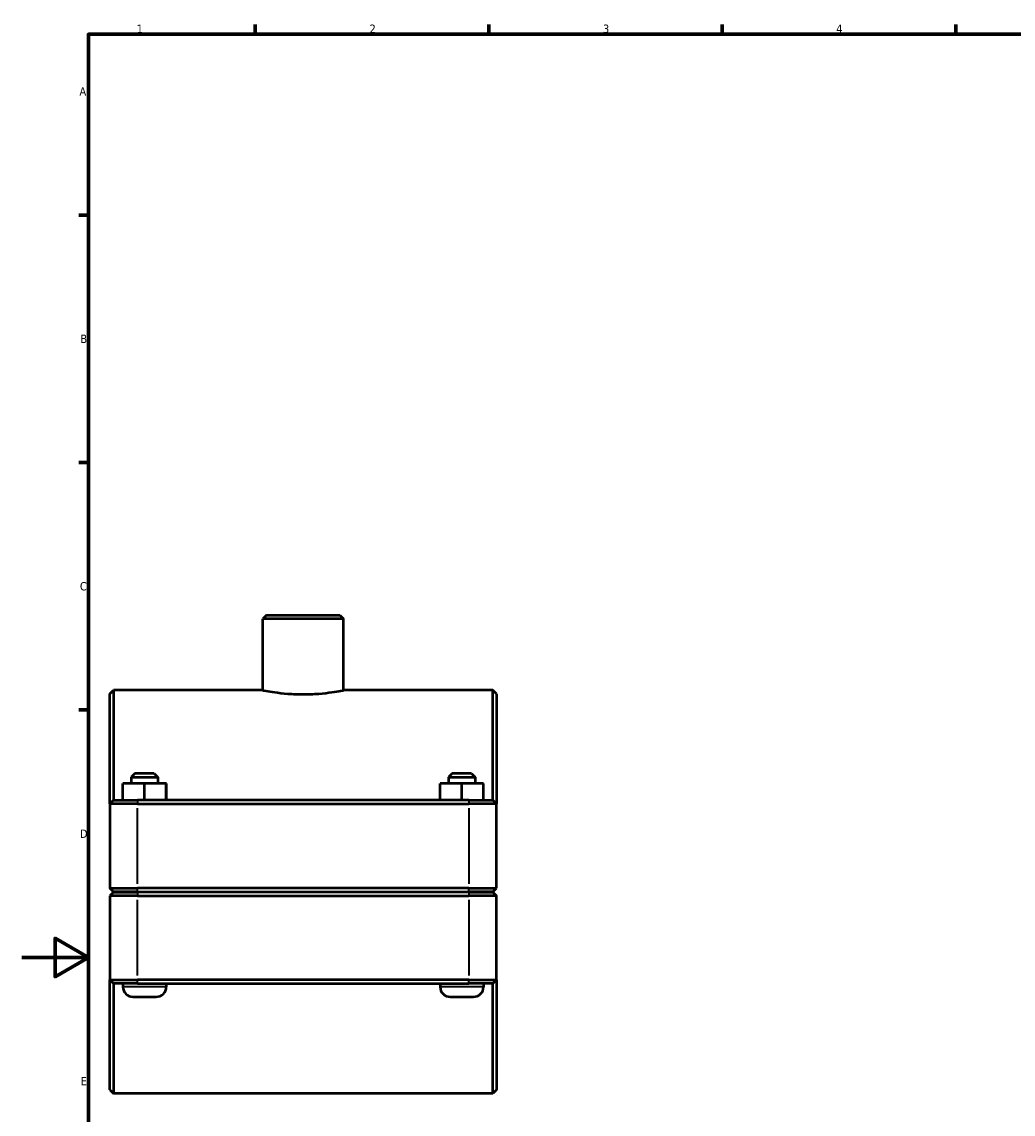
# Model space of a CAD drawing. Header units: millimetres. Extents: x 0 to 1138, y -25 to 1083.
# Tile 2 of 6: x 0 to 298, y 250 to 578. Entities that reach past the tile are written whole.
import ezdxf

# ---------------------------------------------------------------- set-up
doc = ezdxf.new("R2010")
doc.units = ezdxf.units.MM
for name, color, linetype, lineweight in [('Border (ISO)', 7, 'Continuous', 70), ('Visible (ISO)', 7, 'Continuous', 50), ('Visible Narrow (ISO)', 7, 'Continuous', 35)]:
    doc.layers.add(name, color=color, linetype=linetype, lineweight=lineweight)
doc.styles.add('Note Text (ISO)', font='tahoma.ttf')

# ---------------------------------------------------------------- blocks, each defined once
blk = doc.blocks.new('Borders Default Border')
at = {"layer": 'Border (ISO)'}
for p, q in [((70.08, 574), (70.08, 576.9)), ((140.17, 574), (140.17, 576.9)), ((210.25, 574), (210.25, 576.9)), ((280.33, 574), (280.33, 576.9)), ((20, 519.75), (17.1, 519.75)), ((20, 445.5), (17.1, 445.5)), ((20, 371.25), (17.1, 371.25))]:
    blk.add_line(p, q, dxfattribs=at)
at = {"layer": 'Border (ISO)', "flags": 128}
for points in [[(20, 20), (20, 574), (821, 574), (821, 20), (20, 20)], [(0, 297), (20, 297), (10, 302.77), (10, 291.23), (20, 297)]]:
    blk.add_lwpolyline(points, dxfattribs=at)
at = {"layer": 'Border (ISO)', "color": 232, "true_color": 0xca0064, "char_height": 2.5, "attachment_point": 7, "style": 'Note Text (ISO)'}
for s, insert in [('1', (34.48, 574.4)), ('2', (104.37, 574.4)), ('3', (174.43, 574.35)), ('4', (244.42, 574.4)), ('A', (17.29, 555.62)), ('B', (17.59, 481.37)), ('C', (17.43, 407.08)), ('D', (17.43, 332.88)), ('E', (17.64, 258.63))]:
    blk.add_mtext(s, dxfattribs=dict(at, insert=insert))

msp = doc.modelspace()

# ---------------------------------------------------------------- linework, layer by layer
at = {"layer": 'Visible (ISO)'}
for p, q in [((73.4484, 399.6774), (72.3484, 398.5774)), ((72.3484, 377.1774), (72.3484, 398.5774)), ((96.5687, 398.5774), (72.3484, 398.5774)), ((73.4484, 399.6774), (95.4687, 399.6774)), ((95.4687, 399.6774), (96.5687, 398.5774)), ((96.5687, 377.1774), (96.5687, 398.5774)), ((26.4585, 376.0774), (27.5585, 377.1774)), ((27.5585, 377.1774), (27.5585, 344.1774)), ((72.3484, 377.1774), (27.5585, 377.1774)), ((141.3585, 377.1774), (96.5687, 377.1774)), ((141.3585, 344.1774), (141.3585, 377.1774)), ((142.4585, 376.0774), (141.3585, 377.1774)), ((26.4585, 343.0774), (26.4585, 376.0774)), ((142.4585, 376.0774), (142.4585, 343.0774)), ((33.9585, 352.1774), (32.8585, 351.0774)), ((32.8585, 351.0774), (40.8585, 351.0774)), ((32.8585, 351.0774), (32.8585, 349.1774)), ((39.7585, 352.1774), (33.9585, 352.1774)), ((39.7585, 352.1774), (40.8585, 351.0774)), ((40.8585, 351.0774), (40.8585, 349.1774)), ((129.1585, 352.1774), (128.0585, 351.0774)), ((128.0585, 351.0774), (136.0585, 351.0774)), ((128.0585, 351.0774), (128.0585, 349.1774)), ((134.9585, 352.1774), (129.1585, 352.1774)), ((134.9585, 352.1774), (136.0585, 351.0774)), ((136.0585, 351.0774), (136.0585, 349.1774)), ((30.3385, 344.1774), (30.3385, 349.1774)), ((36.8183, 349.1774), (30.3385, 349.1774)), ((36.8183, 344.1774), (36.8183, 349.1774)), ((43.3383, 349.1774), (36.8183, 349.1774)), ((43.3383, 344.1774), (43.3383, 349.1774)), ((43.3786, 349.1774), (43.3383, 349.1774)), ((43.3786, 344.1774), (43.3786, 349.1774)), ((125.5385, 344.1774), (125.5385, 349.1774)), ((132.0183, 349.1774), (125.5385, 349.1774)), ((132.0183, 344.1774), (132.0183, 349.1774)), ((138.5383, 349.1774), (132.0183, 349.1774)), ((138.5383, 344.1774), (138.5383, 349.1774)), ((138.5786, 349.1774), (138.5383, 349.1774)), ((138.5786, 344.1774), (138.5786, 349.1774)), ((27.5585, 344.1774), (26.4585, 343.0774)), ((27.5585, 344.1774), (34.7085, 344.1774)), ((134.2085, 344.1774), (34.7085, 344.1774)), ((134.2085, 344.1774), (141.3585, 344.1774)), ((141.3585, 344.1774), (142.4585, 343.0774)), ((34.7085, 343.0774), (26.4585, 343.0774)), ((26.4585, 343.0774), (26.4585, 317.8274)), ((34.7085, 343.0774), (134.2085, 343.0774)), ((142.4585, 343.0774), (134.2085, 343.0774)), ((142.4585, 317.8274), (142.4585, 343.0774)), ((27.5585, 316.7274), (26.4585, 317.8274)), ((26.4585, 317.8274), (34.7085, 317.8274)), ((27.5585, 316.6274), (26.4585, 315.5274)), ((34.7085, 315.5274), (26.4585, 315.5274)), ((26.4585, 315.5274), (26.4585, 290.2774)), ((34.7085, 316.7274), (27.5585, 316.7274)), ((27.5585, 316.6274), (34.7085, 316.6274)), ((30.3585, 316.7274), (30.3585, 316.6274)), ((134.2085, 317.8274), (34.7085, 317.8274)), ((34.7085, 316.7274), (134.2085, 316.7274)), ((134.2085, 316.6274), (34.7085, 316.6274)), ((34.7085, 315.5274), (134.2085, 315.5274)), ((43.3585, 316.7274), (43.3585, 316.6274)), ((125.5585, 316.7274), (125.5585, 316.6274)), ((134.2085, 317.8274), (142.4585, 317.8274)), ((141.3585, 316.7274), (134.2085, 316.7274)), ((134.2085, 316.6274), (141.3585, 316.6274)), ((142.4585, 315.5274), (134.2085, 315.5274)), ((138.5585, 316.7274), (138.5585, 316.6274)), ((141.3585, 316.7274), (142.4585, 317.8274)), ((141.3585, 316.6274), (142.4585, 315.5274)), ((142.4585, 290.2774), (142.4585, 315.5274)), ((26.4585, 290.2774), (34.7085, 290.2774)), ((26.4585, 257.2774), (26.4585, 290.2774)), ((27.5585, 289.1774), (26.4585, 290.2774)), ((27.5585, 289.1774), (27.5585, 256.1774)), ((34.7085, 289.1774), (27.5585, 289.1774)), ((30.3585, 289.1774), (30.3585, 288.1774)), ((134.2085, 290.2774), (34.7085, 290.2774)), ((34.7085, 289.1774), (134.2085, 289.1774)), ((43.3585, 289.1774), (43.3585, 288.1774)), ((125.5585, 289.1774), (125.5585, 288.1774)), ((134.2085, 290.2774), (142.4585, 290.2774)), ((141.3585, 289.1774), (134.2085, 289.1774)), ((138.5585, 289.1774), (138.5585, 288.1774)), ((141.3585, 289.1774), (142.4585, 290.2774)), ((141.3585, 256.1774), (141.3585, 289.1774)), ((142.4585, 290.2774), (142.4585, 257.2774)), ((33.3585, 285.1774), (40.3585, 285.1774)), ((128.5585, 285.1774), (135.5585, 285.1774)), ((26.4585, 257.2774), (27.5585, 256.1774)), ((141.3585, 256.1774), (27.5585, 256.1774)), ((142.4585, 257.2774), (141.3585, 256.1774))]:
    msp.add_line(p, q, dxfattribs=at)
for centre, start, end in [((33.3585, 288.1774), 180, 270), ((40.3585, 288.1774), 270, 0), ((128.5585, 288.1774), 180, 270), ((135.5585, 288.1774), 270, 0)]:
    msp.add_arc(centre, 3, start, end, dxfattribs=at)
msp.add_open_spline([(72.3484, 377.1774), (72.3484, 377.1774), (72.654, 377.1139), (73.8912, 376.8845), (74.8225, 376.7217), (76.9683, 376.4149), (78.3273, 376.2507), (81.3097, 376.0179), (82.9335, 375.953), (85.9836, 375.953), (87.6074, 376.0179), (90.5898, 376.2507), (91.9488, 376.4149), (94.0946, 376.7217), (95.0259, 376.8845), (96.2631, 377.1139), (96.5687, 377.1774), (96.5687, 377.1774)], degree=3, knots=[1.83002072, 1.83002072, 1.83002072, 1.83002072, 2.28751304, 2.28751304, 2.74500535, 2.74500535, 3.20252339, 3.20252339, 3.66004144, 3.66004144, 4.11755948, 4.11755948, 4.57507752, 4.57507752, 5.03256984, 5.03256984, 5.49006216, 5.49006216, 5.49006216, 5.49006216], dxfattribs=at)
at = {"layer": 'Visible Narrow (ISO)'}
for p, q in [((34.7085, 344.1224), (34.7085, 343.1324)), ((34.7085, 319.0899), (34.7085, 341.8149)), ((134.2085, 344.1224), (134.2085, 343.1324)), ((134.2085, 341.8149), (134.2085, 319.0899)), ((34.7085, 316.7824), (34.7085, 317.7724)), ((34.7085, 316.5724), (34.7085, 315.5824)), ((134.2085, 316.7824), (134.2085, 317.7724)), ((134.2085, 316.5724), (134.2085, 315.5824)), ((34.7085, 291.5399), (34.7085, 314.2649)), ((134.2085, 314.2649), (134.2085, 291.5399)), ((34.7085, 289.2324), (34.7085, 290.2224)), ((134.2085, 289.2324), (134.2085, 290.2224)), ((43.2785, 288.1774), (30.4386, 288.1774)), ((138.4785, 288.1774), (125.6386, 288.1774))]:
    msp.add_line(p, q, dxfattribs=at)

# ---------------------------------------------------------------- block references
msp.add_blockref('Borders Default Border', (0, 0))

doc.saveas('drawing.dxf')
